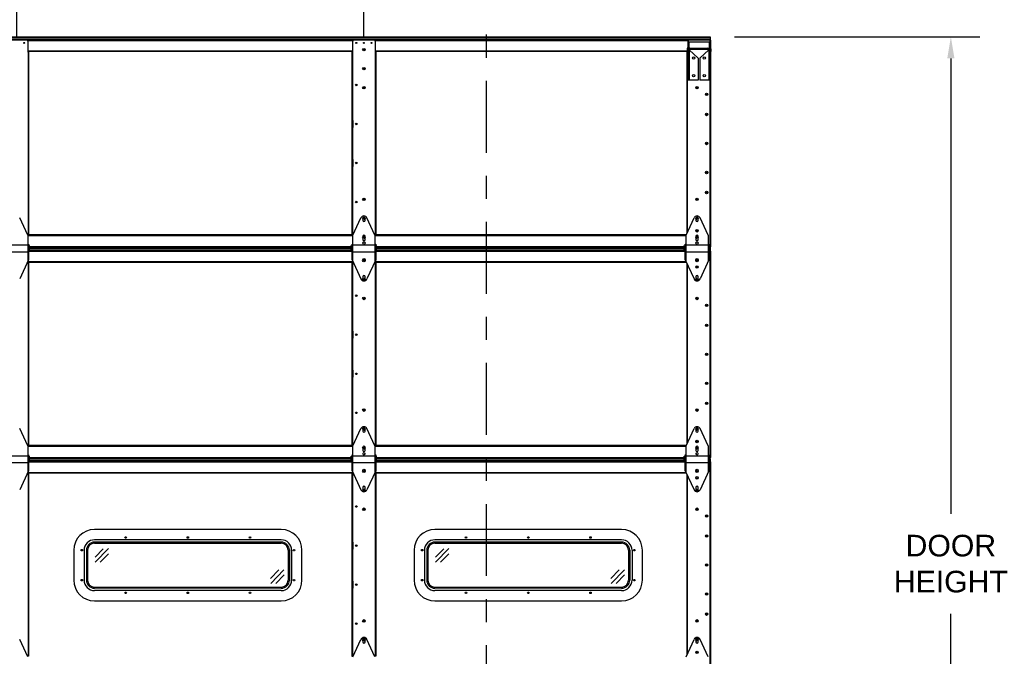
# Model space of a CAD drawing. Header units: inches. Extents: x 168.8 to 189.1, y 234.4 to 247.7.
# Tile 6 of 7: x 180.6 to 184.8, y 242.3 to 245.1. Entities that reach past the tile are written whole.
import ezdxf

# ---------------------------------------------------------------- set-up
doc = ezdxf.new("R2010")
doc.units = ezdxf.units.IN
doc.header["$LTSCALE"] = 0.25
doc.header["$MEASUREMENT"] = 0
doc.linetypes.add('CENTER', pattern=[2, 1.25, -0.25, 0.25, -0.25])
doc.linetypes.add('CENTERX2', pattern=[0.8, 0.5, -0.1, 0.1, -0.1])
for name, color, linetype in [('406', 7, 'Continuous'), ('ANNOTATIONS', 1, 'Continuous'), ('SECTION CUTS', 6, 'CENTER')]:
    doc.layers.add(name, color=color, linetype=linetype)
doc.styles.add('ARIAL', font='arial.ttf', dxfattribs={"height": 0.09375})
doc.dimstyles.new('STANDARD$0', dxfattribs={"dimtxt": 0.09375, "dimasz": 0.09375, "dimexe": 0.03125, "dimexo": 0.046875, "dimgap": 0.09, "dimtad": 0, "dimtih": 1, "dimtoh": 1, "dimdec": 4, "dimzin": 0, "dimdsep": 46, "dimtxsty": 'ARIAL', "dimcen": 0.09, "dimadec": 0, "dimazin": 0, "dimtfac": 1, "dimtdec": 4, "dimtofl": 0, "dimtmove": 0, "dimatfit": 1, "dimfxl": 1, "dimtolj": 1, "dimtzin": 0, "dimarcsym": 0})

# ---------------------------------------------------------------- blocks, each defined once
blk = doc.blocks.new('*D1')
at = {"layer": 'ANNOTATIONS', "color": 0, "lineweight": -2, "transparency": 16777216}
for p, q in [((183.6789, 244.99), (184.7421, 244.99)), ((184.6171, 244.8962), (184.6171, 242.9196)), ((184.6171, 240.5081), (184.6171, 242.4847)), ((183.6802, 240.4144), (184.7421, 240.4144))]:
    blk.add_line(p, q, dxfattribs=at)
at = {"layer": 'ANNOTATIONS', "color": 0, "transparency": 16777216}
for points in [[(184.6015, 244.8962), (184.6327, 244.8962), (184.6171, 244.99)], [(184.6015, 240.5081), (184.6327, 240.5081), (184.6171, 240.4144)]]:
    blk.add_solid(points, dxfattribs=at)
at = {"layer": 'defpoints', "color": 0, "transparency": 16777216}
for p in [(183.5726, 244.99), (183.574, 240.4144), (184.6171, 240.4144)]:
    blk.add_point(p, dxfattribs=at)
at = {"layer": 'ANNOTATIONS', "color": 0, "transparency": 16777216, "insert": (184.6171, 242.7022), "char_height": 0.09375, "attachment_point": 5, "style": 'ARIAL'}
blk.add_mtext('\\A1;DOOR\\PHEIGHT', dxfattribs=at)
blk = doc.blocks.new('*D7')
at = {"layer": 'ANNOTATIONS', "color": 0, "lineweight": -2, "transparency": 16777216}
for p, q in [((180.5651, 244.9861), (180.5651, 245.3278)), ((182.0712, 244.9861), (182.0712, 245.3278)), ((180.4713, 245.2965), (180.3776, 245.2965)), ((182.1649, 245.2965), (182.2587, 245.2965))]:
    blk.add_line(p, q, dxfattribs=at)
at = {"layer": 'ANNOTATIONS', "color": 0, "transparency": 16777216}
for points in [[(180.4713, 245.3121), (180.4713, 245.2809), (180.5651, 245.2965)], [(182.1649, 245.3121), (182.1649, 245.2809), (182.0712, 245.2965)]]:
    blk.add_solid(points, dxfattribs=at)
at = {"layer": 'defpoints', "color": 0, "transparency": 16777216}
for p in [(182.0712, 245.2965), (180.5651, 244.9392), (182.0712, 244.9392)]:
    blk.add_point(p, dxfattribs=at)
at = {"layer": 'ANNOTATIONS', "color": 0, "transparency": 16777216, "insert": (181.3181, 245.2965), "char_height": 0.09375, "attachment_point": 5, "style": 'ARIAL'}
blk.add_mtext('\\A1;STILES CENTER \\PSPACING', dxfattribs=at)

msp = doc.modelspace()

# ---------------------------------------------------------------- linework, layer by layer
at = {"layer": '406', "linetype": 'Continuous'}
for p, q in [((179.06364, 244.98997), (183.5726, 244.98997)), ((179.06364, 244.98768), (183.5726, 244.98768)), ((179.06364, 244.98051), (183.5726, 244.98051)), ((183.5726, 244.98997), (183.5726, 244.975)), ((179.06364, 244.97852), (183.5726, 244.97852)), ((180.60847, 244.975), (180.52164, 244.975)), ((180.61079, 244.97442), (182.02545, 244.97442)), ((180.61337, 244.97011), (180.61337, 244.92244)), ((182.02287, 244.92244), (182.02287, 244.97011)), ((182.1146, 244.975), (182.02777, 244.975)), ((182.11691, 244.97442), (183.48025, 244.97442)), ((182.11949, 244.97011), (182.11949, 244.92244)), ((183.47768, 244.9439), (183.47768, 244.97011)), ((183.47768, 244.92244), (183.47768, 244.93839)), ((183.57625, 244.975), (183.48257, 244.975)), ((183.48519, 244.9364), (183.56349, 244.9364)), ((183.57369, 244.94183), (183.57369, 244.975)), ((183.57625, 244.07837), (183.57625, 244.975)), ((180.61337, 244.92922), (182.02287, 244.92922)), ((180.61337, 244.92685), (182.02287, 244.92685)), ((180.61337, 244.92244), (180.61675, 244.92244)), ((180.61419, 244.92244), (180.61419, 244.13093)), ((180.61675, 244.92244), (180.61675, 244.13093)), ((182.01948, 244.92244), (182.01948, 244.13093)), ((182.02287, 244.92244), (182.01948, 244.92244)), ((182.02204, 244.92244), (182.02204, 244.13093)), ((182.11949, 244.92922), (183.47298, 244.92922)), ((182.11949, 244.92685), (183.4729, 244.92685)), ((182.11949, 244.92244), (182.12288, 244.92244)), ((182.12032, 244.92244), (182.12032, 244.13093)), ((182.12288, 244.92244), (182.12288, 244.13093)), ((183.47286, 244.13834), (183.47286, 244.92244)), ((183.47768, 244.92244), (183.47286, 244.92244)), ((183.47542, 244.14389), (183.47542, 244.92244)), ((183.47703, 244.92685), (183.47768, 244.92685)), ((183.47711, 244.92922), (183.47768, 244.92922)), ((183.57369, 244.07837), (183.57369, 244.92554)), ((182.02204, 244.79609), (182.01948, 244.79609)), ((182.01948, 244.76559), (182.02204, 244.76559)), ((182.02076, 244.79609), (182.02076, 244.76559)), ((182.0674, 244.76849), (182.07497, 244.76849)), ((182.06822, 244.76663), (182.07415, 244.76663)), ((183.51234, 244.76849), (183.5199, 244.76849)), ((183.51315, 244.76663), (183.51909, 244.76663)), ((183.5726, 244.72436), (183.5726, 244.75486)), ((183.57625, 244.75486), (183.57369, 244.75486)), ((183.57369, 244.72436), (183.57625, 244.72436)), ((183.57497, 244.75486), (183.57497, 244.72436)), ((183.5726, 244.63738), (183.5726, 244.66788)), ((183.57625, 244.66788), (183.57369, 244.66788)), ((183.57369, 244.63738), (183.57625, 244.63738)), ((183.57497, 244.66788), (183.57497, 244.63738)), ((182.02204, 244.62665), (182.01948, 244.62665)), ((182.01948, 244.59615), (182.02204, 244.59615)), ((182.02076, 244.59615), (182.02076, 244.62665)), ((183.5726, 244.51143), (183.5726, 244.54193)), ((183.57625, 244.54193), (183.57369, 244.54193)), ((183.57369, 244.51143), (183.57625, 244.51143)), ((183.57497, 244.51143), (183.57497, 244.54193)), ((182.02204, 244.45721), (182.01948, 244.45721)), ((182.01948, 244.42671), (182.02204, 244.42671)), ((182.02076, 244.42671), (182.02076, 244.45721)), ((183.5726, 244.38548), (183.5726, 244.41598)), ((183.57625, 244.41598), (183.57369, 244.41598)), ((183.57369, 244.38548), (183.57625, 244.38548)), ((183.57497, 244.41598), (183.57497, 244.38548)), ((183.5726, 244.29851), (183.5726, 244.329)), ((183.57625, 244.329), (183.57369, 244.329)), ((183.57369, 244.29851), (183.57625, 244.29851)), ((183.57497, 244.329), (183.57497, 244.29851)), ((182.02204, 244.28778), (182.01948, 244.28778)), ((182.01948, 244.25728), (182.02204, 244.25728)), ((182.02076, 244.28778), (182.02076, 244.25728)), ((182.0674, 244.28487), (182.07497, 244.28487)), ((182.06822, 244.28674), (182.07415, 244.28674)), ((183.51234, 244.28487), (183.5199, 244.28487)), ((183.51315, 244.28674), (183.51909, 244.28674)), ((180.61675, 244.13093), (180.61337, 244.13093)), ((182.02287, 244.13021), (180.61337, 244.13021)), ((180.61337, 244.12783), (182.02287, 244.12783)), ((182.01948, 244.13093), (182.02287, 244.13093)), ((182.12288, 244.13093), (182.11949, 244.13093)), ((183.4691, 244.13021), (182.11949, 244.13021)), ((182.11949, 244.12783), (183.46833, 244.12783)), ((180.61285, 244.07485), (182.01609, 244.07485)), ((180.61633, 244.0593), (182.01991, 244.0593)), ((180.62015, 244.07895), (182.01609, 244.07895)), ((180.62015, 244.07256), (182.01609, 244.07256)), ((180.62015, 244.06539), (182.01609, 244.06539)), ((180.62015, 244.0634), (182.01609, 244.0634)), ((182.12245, 244.0593), (183.46485, 244.0593)), ((182.12627, 244.07895), (183.46103, 244.07895)), ((182.12627, 244.07485), (183.46103, 244.07485)), ((182.12627, 244.07256), (183.46103, 244.07256)), ((182.12627, 244.06539), (183.46103, 244.06539)), ((182.12627, 244.0634), (183.46103, 244.0634)), ((183.57121, 244.07485), (183.5726, 244.07485)), ((183.57121, 244.07256), (183.5726, 244.07256)), ((183.57121, 244.06539), (183.5726, 244.06539)), ((183.57121, 244.0634), (183.5726, 244.0634)), ((183.57625, 244.05988), (183.57121, 244.05988)), ((183.5726, 244.07485), (183.5726, 244.05988)), ((183.57625, 244.07837), (183.57369, 244.07837)), ((183.57369, 243.16324), (183.57369, 244.05988)), ((183.57625, 243.16324), (183.57625, 244.05988)), ((180.61337, 244.01498), (180.61337, 244.00731)), ((180.61337, 244.0141), (182.02287, 244.0141)), ((180.61337, 244.01173), (182.02287, 244.01173)), ((180.61337, 244.00731), (180.61675, 244.00731)), ((180.61419, 244.00731), (180.61419, 243.21581)), ((180.61675, 244.00731), (180.61675, 243.21581)), ((182.02287, 244.00731), (182.01948, 244.00731)), ((182.01948, 244.00731), (182.01948, 243.21581)), ((182.02204, 244.00731), (182.02204, 243.21581)), ((182.02287, 244.00731), (182.02287, 244.01498)), ((182.11949, 244.01498), (182.11949, 244.00731)), ((182.11949, 244.0141), (183.46833, 244.0141)), ((182.11949, 244.01173), (183.46931, 244.01173)), ((182.11949, 244.00731), (182.12288, 244.00731)), ((182.12032, 244.00731), (182.12032, 243.21581)), ((182.12288, 244.00731), (182.12288, 243.21581)), ((183.47286, 243.22322), (183.47286, 244.00405)), ((183.47542, 243.22877), (183.47542, 243.99851)), ((182.02204, 243.88097), (182.01948, 243.88097)), ((182.02076, 243.88097), (182.02076, 243.85047)), ((182.01948, 243.85047), (182.02204, 243.85047)), ((182.0674, 243.85337), (182.07497, 243.85337)), ((182.06822, 243.85151), (182.07415, 243.85151)), ((183.51234, 243.85337), (183.5199, 243.85337)), ((183.51315, 243.85151), (183.51909, 243.85151)), ((183.5726, 243.80924), (183.5726, 243.83974)), ((183.57625, 243.83974), (183.57369, 243.83974)), ((183.57497, 243.83974), (183.57497, 243.80924)), ((183.57369, 243.80924), (183.57625, 243.80924)), ((183.5726, 243.72226), (183.5726, 243.75276)), ((183.57625, 243.75276), (183.57369, 243.75276)), ((183.57497, 243.75276), (183.57497, 243.72226)), ((182.02204, 243.71153), (182.01948, 243.71153)), ((182.02076, 243.68103), (182.02076, 243.71153)), ((183.57369, 243.72226), (183.57625, 243.72226)), ((182.01948, 243.68103), (182.02204, 243.68103)), ((183.5726, 243.59631), (183.5726, 243.62681)), ((183.57625, 243.62681), (183.57369, 243.62681)), ((183.57497, 243.59631), (183.57497, 243.62681)), ((183.57369, 243.59631), (183.57625, 243.59631)), ((182.02204, 243.54209), (182.01948, 243.54209)), ((182.02076, 243.51159), (182.02076, 243.54209)), ((182.01948, 243.51159), (182.02204, 243.51159)), ((183.5726, 243.47036), (183.5726, 243.50086)), ((183.57625, 243.50086), (183.57369, 243.50086)), ((183.57497, 243.50086), (183.57497, 243.47036)), ((183.57369, 243.47036), (183.57625, 243.47036)), ((183.5726, 243.38338), (183.5726, 243.41388)), ((183.57625, 243.41388), (183.57369, 243.41388)), ((183.57497, 243.41388), (183.57497, 243.38338)), ((182.02204, 243.37266), (182.01948, 243.37266)), ((182.02076, 243.37266), (182.02076, 243.34216)), ((182.0674, 243.36975), (182.07497, 243.36975)), ((182.06822, 243.37162), (182.07415, 243.37162)), ((183.51234, 243.36975), (183.5199, 243.36975)), ((183.51315, 243.37162), (183.51909, 243.37162)), ((183.57369, 243.38338), (183.57625, 243.38338)), ((182.01948, 243.34216), (182.02204, 243.34216)), ((180.61675, 243.21581), (180.61337, 243.21581)), ((182.02287, 243.21508), (180.61337, 243.21508)), ((180.61337, 243.21271), (182.02287, 243.21271)), ((182.01948, 243.21581), (182.02287, 243.21581)), ((182.12288, 243.21581), (182.11949, 243.21581)), ((183.4691, 243.21508), (182.11949, 243.21508)), ((182.11949, 243.21271), (183.46833, 243.21271)), ((180.61285, 243.15972), (182.01609, 243.15972)), ((180.61633, 243.14417), (182.01991, 243.14417)), ((180.62015, 243.16383), (182.01609, 243.16383)), ((180.62015, 243.15744), (182.01609, 243.15744)), ((180.62015, 243.15027), (182.01609, 243.15027)), ((180.62015, 243.14828), (182.01609, 243.14828)), ((182.12245, 243.14417), (183.46485, 243.14417)), ((182.12627, 243.16383), (183.46103, 243.16383)), ((182.12627, 243.15972), (183.46103, 243.15972)), ((182.12627, 243.15744), (183.46103, 243.15744)), ((182.12627, 243.15027), (183.46103, 243.15027)), ((182.12627, 243.14828), (183.46103, 243.14828)), ((183.57121, 243.15972), (183.5726, 243.15972)), ((183.57121, 243.15744), (183.5726, 243.15744)), ((183.57121, 243.15027), (183.5726, 243.15027)), ((183.57121, 243.14828), (183.5726, 243.14828)), ((183.57625, 243.14476), (183.57121, 243.14476)), ((183.5726, 243.15972), (183.5726, 243.14476)), ((183.57625, 243.16324), (183.57369, 243.16324)), ((183.57369, 242.24812), (183.57369, 243.14476)), ((183.57625, 242.24812), (183.57625, 243.14476)), ((180.61337, 243.09986), (180.61337, 243.09219)), ((182.02287, 243.09219), (182.02287, 243.09986)), ((182.11949, 243.09986), (182.11949, 243.09219)), ((180.61337, 243.09898), (182.02287, 243.09898)), ((180.61337, 243.09661), (182.02287, 243.09661)), ((180.61337, 243.09219), (180.61675, 243.09219)), ((180.61419, 243.09219), (180.61419, 242.30069)), ((180.61675, 243.09219), (180.61675, 242.30069)), ((182.02287, 243.09219), (182.01948, 243.09219)), ((182.01948, 243.09219), (182.01948, 242.30069)), ((182.02204, 243.09219), (182.02204, 242.30069)), ((182.11949, 243.09898), (183.46833, 243.09898)), ((182.11949, 243.09661), (183.46931, 243.09661)), ((182.11949, 243.09219), (182.12288, 243.09219)), ((182.12032, 243.09219), (182.12032, 242.30069)), ((182.12288, 243.09219), (182.12288, 242.30069)), ((183.47286, 242.3081), (183.47286, 243.08893)), ((183.47542, 242.31364), (183.47542, 243.08339)), ((182.02204, 242.96585), (182.01948, 242.96585)), ((182.01948, 242.93535), (182.02204, 242.93535)), ((182.02076, 242.96585), (182.02076, 242.93535)), ((182.0674, 242.93825), (182.07497, 242.93825)), ((182.06822, 242.93639), (182.07415, 242.93639)), ((183.51234, 242.93825), (183.5199, 242.93825)), ((183.51315, 242.93639), (183.51909, 242.93639)), ((183.5726, 242.89412), (183.5726, 242.92462)), ((183.57625, 242.92462), (183.57369, 242.92462)), ((183.57369, 242.89412), (183.57625, 242.89412)), ((183.57497, 242.92462), (183.57497, 242.89412)), ((183.5726, 242.80714), (183.5726, 242.83764)), ((183.57625, 242.83764), (183.57369, 242.83764)), ((183.57369, 242.80714), (183.57625, 242.80714)), ((183.57497, 242.83764), (183.57497, 242.80714)), ((182.02204, 242.79641), (182.01948, 242.79641)), ((182.01948, 242.76591), (182.02204, 242.76591)), ((182.02076, 242.76591), (182.02076, 242.79641)), ((183.5726, 242.68119), (183.5726, 242.71169)), ((183.57625, 242.71169), (183.57369, 242.71169)), ((183.57369, 242.68119), (183.57625, 242.68119)), ((183.57497, 242.68119), (183.57497, 242.71169)), ((182.02204, 242.62697), (182.01948, 242.62697)), ((182.01948, 242.59647), (182.02204, 242.59647)), ((182.02076, 242.59647), (182.02076, 242.62697)), ((183.5726, 242.55524), (183.5726, 242.58574)), ((183.57625, 242.58574), (183.57369, 242.58574)), ((183.57369, 242.55524), (183.57625, 242.55524)), ((183.57497, 242.58574), (183.57497, 242.55524)), ((183.5726, 242.46826), (183.5726, 242.49876)), ((183.57625, 242.49876), (183.57369, 242.49876)), ((183.57369, 242.46826), (183.57625, 242.46826)), ((183.57497, 242.49876), (183.57497, 242.46826)), ((182.02204, 242.45754), (182.01948, 242.45754)), ((182.01948, 242.42704), (182.02204, 242.42704)), ((182.02076, 242.45754), (182.02076, 242.42704)), ((182.0674, 242.45463), (182.07497, 242.45463)), ((182.06822, 242.4565), (182.07415, 242.4565)), ((183.51234, 242.45463), (183.5199, 242.45463)), ((183.51315, 242.4565), (183.51909, 242.4565)), ((180.61675, 242.30069), (180.61337, 242.30069)), ((182.01948, 242.30069), (182.02287, 242.30069)), ((182.12288, 242.30069), (182.11949, 242.30069))]:
    msp.add_line(p, q, dxfattribs=at)
at = {"layer": '406'}
for p, q in [((183.47326, 244.93728), (183.47286, 244.92561)), ((183.47739, 244.93714), (183.47698, 244.92547)), ((183.5685, 244.96668), (183.48018, 244.96668)), ((183.48018, 244.96668), (183.48018, 244.94046)), ((183.48083, 244.94046), (183.56785, 244.94046)), ((183.5685, 244.96668), (183.5685, 244.94046)), ((183.57129, 244.93714), (183.5717, 244.92547)), ((183.57542, 244.93728), (183.57582, 244.92561)), ((183.47698, 244.92547), (183.47286, 244.92561)), ((183.4777, 244.93296), (183.4777, 244.80206)), ((183.48175, 244.93296), (183.48175, 244.80206)), ((183.52052, 244.89764), (183.48175, 244.93274)), ((183.52052, 244.89764), (183.52052, 244.80206)), ((183.52816, 244.89764), (183.56693, 244.93274)), ((183.52816, 244.89764), (183.52816, 244.80206)), ((183.56693, 244.93296), (183.56693, 244.80206)), ((183.57098, 244.93296), (183.57098, 244.80206)), ((183.5717, 244.92547), (183.57582, 244.92561)), ((183.52052, 244.80206), (183.4777, 244.80206)), ((183.57098, 244.80206), (183.52816, 244.80206)), ((180.61285, 244.12855), (180.57807, 244.20383)), ((182.02339, 244.12855), (182.05817, 244.20383)), ((182.06612, 244.20231), (182.06612, 244.19333)), ((182.07625, 244.19333), (182.07625, 244.20231)), ((182.11897, 244.12855), (182.0842, 244.20383)), ((183.46833, 244.12855), (183.50311, 244.20383)), ((183.51106, 244.20231), (183.51106, 244.19333)), ((183.52119, 244.19333), (183.52119, 244.20231)), ((183.56391, 244.12855), (183.52914, 244.20383)), ((180.61285, 244.12855), (180.61285, 244.01385)), ((182.02339, 244.01385), (182.02339, 244.12855)), ((182.11897, 244.12855), (182.11897, 244.01385)), ((183.46833, 244.01385), (183.46833, 244.12855)), ((183.56391, 244.12855), (183.56391, 244.01385)), ((180.51727, 244.08601), (180.61285, 244.08601)), ((180.61285, 244.08984), (180.61633, 244.08984)), ((180.61633, 244.08984), (180.61633, 244.02138)), ((180.62015, 244.08422), (180.61633, 244.08171)), ((180.62015, 244.05818), (180.62015, 244.08422)), ((182.01609, 244.05818), (182.01609, 244.08422)), ((182.01609, 244.08422), (182.01991, 244.08171)), ((182.01991, 244.02138), (182.01991, 244.08984)), ((182.01991, 244.08984), (182.02339, 244.08984)), ((182.02339, 244.08601), (182.11897, 244.08601)), ((182.06612, 244.12331), (182.06612, 244.10955)), ((182.07625, 244.10955), (182.07625, 244.12331)), ((182.11897, 244.08984), (182.12245, 244.08984)), ((182.12245, 244.08984), (182.12245, 244.02138)), ((182.12627, 244.08422), (182.12245, 244.08171)), ((182.12627, 244.05818), (182.12627, 244.08422)), ((183.46103, 244.05818), (183.46103, 244.08422)), ((183.46103, 244.08422), (183.46485, 244.08171)), ((183.46485, 244.02138), (183.46485, 244.08984)), ((183.46485, 244.08984), (183.46833, 244.08984)), ((183.46833, 244.08601), (183.56391, 244.08601)), ((183.51106, 244.12331), (183.51106, 244.10955)), ((183.52119, 244.10955), (183.52119, 244.12331)), ((183.56391, 244.08984), (183.56739, 244.08984)), ((183.56739, 244.08984), (183.56739, 244.02138)), ((183.57121, 244.08422), (183.56739, 244.08171)), ((183.57121, 244.05818), (183.57121, 244.08422)), ((180.51727, 244.05639), (180.61285, 244.05639)), ((180.62015, 244.05818), (180.61633, 244.06069)), ((182.01609, 244.05818), (182.01991, 244.06069)), ((182.02339, 244.05639), (182.11897, 244.05639)), ((182.12627, 244.05818), (182.12245, 244.06069)), ((183.46103, 244.05818), (183.46485, 244.06069)), ((183.46833, 244.05639), (183.56391, 244.05639)), ((183.57121, 244.05818), (183.56739, 244.06069)), ((180.61633, 244.02138), (180.57807, 243.93857)), ((182.01991, 244.02138), (182.05817, 243.93857)), ((182.12245, 244.02138), (182.0842, 243.93857)), ((183.46485, 244.02138), (183.50311, 243.93857)), ((183.56739, 244.02138), (183.52914, 243.93857)), ((182.06612, 243.94907), (182.06612, 243.93932)), ((182.07625, 243.93932), (182.07625, 243.94907)), ((183.51106, 243.94907), (183.51106, 243.93932)), ((183.52119, 243.93932), (183.52119, 243.94907)), ((180.61285, 243.21342), (180.57807, 243.28871)), ((182.02339, 243.21342), (182.05817, 243.28871)), ((182.06612, 243.28719), (182.06612, 243.27821)), ((182.07625, 243.27821), (182.07625, 243.28719)), ((182.11897, 243.21342), (182.0842, 243.28871)), ((183.46833, 243.21342), (183.50311, 243.28871)), ((183.51106, 243.28719), (183.51106, 243.27821)), ((183.52119, 243.27821), (183.52119, 243.28719)), ((183.56391, 243.21342), (183.52914, 243.28871)), ((180.61285, 243.21342), (180.61285, 243.09873)), ((182.02339, 243.09873), (182.02339, 243.21342)), ((182.06612, 243.20819), (182.06612, 243.19442)), ((182.07625, 243.19442), (182.07625, 243.20819)), ((182.11897, 243.21342), (182.11897, 243.09873)), ((183.46833, 243.09873), (183.46833, 243.21342)), ((183.51106, 243.20819), (183.51106, 243.19442)), ((183.52119, 243.19442), (183.52119, 243.20819)), ((183.56391, 243.21342), (183.56391, 243.09873)), ((180.51727, 243.17089), (180.61285, 243.17089)), ((180.61285, 243.17471), (180.61633, 243.17471)), ((180.61633, 243.17471), (180.61633, 243.10626)), ((180.62015, 243.1691), (180.61633, 243.16659)), ((180.62015, 243.14306), (180.61633, 243.14556)), ((180.62015, 243.14306), (180.62015, 243.1691)), ((182.01609, 243.14306), (182.01609, 243.1691)), ((182.01609, 243.1691), (182.01991, 243.16659)), ((182.01609, 243.14306), (182.01991, 243.14556)), ((182.01991, 243.10626), (182.01991, 243.17471)), ((182.01991, 243.17471), (182.02339, 243.17471)), ((182.02339, 243.17089), (182.11897, 243.17089)), ((182.11897, 243.17471), (182.12245, 243.17471)), ((182.12245, 243.17471), (182.12245, 243.10626)), ((182.12627, 243.1691), (182.12245, 243.16659)), ((182.12627, 243.14306), (182.12245, 243.14556)), ((182.12627, 243.14306), (182.12627, 243.1691)), ((183.46103, 243.14306), (183.46103, 243.1691)), ((183.46103, 243.1691), (183.46485, 243.16659)), ((183.46103, 243.14306), (183.46485, 243.14556)), ((183.46485, 243.10626), (183.46485, 243.17471)), ((183.46485, 243.17471), (183.46833, 243.17471)), ((183.46833, 243.17089), (183.56391, 243.17089)), ((183.56391, 243.17471), (183.56739, 243.17471)), ((183.56739, 243.17471), (183.56739, 243.10626)), ((183.57121, 243.1691), (183.56739, 243.16659)), ((183.57121, 243.14306), (183.56739, 243.14556)), ((183.57121, 243.14306), (183.57121, 243.1691)), ((180.51727, 243.14126), (180.61285, 243.14126)), ((180.61633, 243.10626), (180.57807, 243.02344)), ((182.01991, 243.10626), (182.05817, 243.02344)), ((182.02339, 243.14126), (182.11897, 243.14126)), ((182.12245, 243.10626), (182.0842, 243.02344)), ((183.46485, 243.10626), (183.50311, 243.02344)), ((183.46833, 243.14126), (183.56391, 243.14126)), ((183.56739, 243.10626), (183.52914, 243.02344)), ((182.06612, 243.03395), (182.06612, 243.0242)), ((182.07625, 243.0242), (182.07625, 243.03395)), ((183.51106, 243.03395), (183.51106, 243.0242)), ((183.52119, 243.0242), (183.52119, 243.03395)), ((181.71255, 242.851), (180.90255, 242.851)), ((183.18894, 242.851), (182.37894, 242.851)), ((181.71255, 242.8062), (180.90255, 242.8062)), ((183.18894, 242.8062), (182.37894, 242.8062)), ((180.81255, 242.761), (180.81255, 242.631)), ((180.85735, 242.761), (180.85735, 242.631)), ((180.86742, 242.761), (180.86742, 242.631)), ((180.87255, 242.761), (180.87255, 242.631)), ((181.71255, 242.79613), (180.90255, 242.79613)), ((180.90255, 242.791), (181.71255, 242.791)), ((180.90505, 242.73078), (180.94087, 242.76754)), ((180.90534, 242.70869), (180.96297, 242.76783)), ((181.74255, 242.761), (181.74255, 242.631)), ((181.74768, 242.761), (181.74768, 242.631)), ((181.75775, 242.761), (181.75775, 242.631)), ((181.80255, 242.631), (181.80255, 242.761)), ((182.28894, 242.761), (182.28894, 242.631)), ((182.33374, 242.761), (182.33374, 242.631)), ((182.34381, 242.761), (182.34381, 242.631)), ((182.34894, 242.761), (182.34894, 242.631)), ((183.18894, 242.79613), (182.37894, 242.79613)), ((182.37894, 242.791), (183.18894, 242.791)), ((182.38144, 242.73078), (182.41726, 242.76754)), ((182.38173, 242.70869), (182.43936, 242.76783)), ((183.21894, 242.761), (183.21894, 242.631)), ((183.22407, 242.761), (183.22407, 242.631)), ((183.23414, 242.761), (183.23414, 242.631)), ((183.27894, 242.631), (183.27894, 242.761)), ((180.92743, 242.70897), (180.96325, 242.74573)), ((182.40382, 242.70897), (182.43964, 242.74573)), ((181.66653, 242.63873), (181.70236, 242.67549)), ((181.66682, 242.61663), (181.72445, 242.67577)), ((183.14292, 242.63873), (183.17875, 242.67549)), ((183.14321, 242.61663), (183.20084, 242.67577)), ((181.68892, 242.61692), (181.72474, 242.65368)), ((183.16531, 242.61692), (183.20113, 242.65368)), ((180.90255, 242.601), (181.71255, 242.601)), ((181.71255, 242.59587), (180.90255, 242.59587)), ((182.37894, 242.601), (183.18894, 242.601)), ((183.18894, 242.59587), (182.37894, 242.59587)), ((181.71255, 242.5858), (180.90255, 242.5858)), ((183.18894, 242.5858), (182.37894, 242.5858)), ((180.90255, 242.541), (181.71255, 242.541)), ((182.37894, 242.541), (183.18894, 242.541)), ((180.61285, 242.2983), (180.57807, 242.37359)), ((182.02339, 242.2983), (182.05817, 242.37359)), ((182.11897, 242.2983), (182.0842, 242.37359)), ((183.46833, 242.2983), (183.50311, 242.37359)), ((183.56391, 242.2983), (183.52914, 242.37359)), ((182.06612, 242.37207), (182.06612, 242.36309)), ((182.07625, 242.36309), (182.07625, 242.37207)), ((183.51106, 242.37207), (183.51106, 242.36309)), ((183.52119, 242.36309), (183.52119, 242.37207))]:
    msp.add_line(p, q, dxfattribs=at)
at = {"layer": '406', "linetype": 'CENTERX2'}
for p, q in [((182.02302, 244.76559), (182.02302, 244.79609)), ((183.57271, 244.72436), (183.57271, 244.75486)), ((183.57271, 244.63738), (183.57271, 244.66788)), ((182.02302, 244.62665), (182.02302, 244.59615)), ((183.57271, 244.51143), (183.57271, 244.54193)), ((182.02302, 244.45721), (182.02302, 244.42671)), ((183.57271, 244.38548), (183.57271, 244.41598)), ((183.57271, 244.29851), (183.57271, 244.329)), ((182.02302, 244.25728), (182.02302, 244.28778)), ((182.02302, 243.85047), (182.02302, 243.88097)), ((183.57271, 243.80924), (183.57271, 243.83974)), ((183.57271, 243.72226), (183.57271, 243.75276)), ((182.02302, 243.71153), (182.02302, 243.68103)), ((183.57271, 243.59631), (183.57271, 243.62681)), ((182.02302, 243.54209), (182.02302, 243.51159)), ((183.57271, 243.47036), (183.57271, 243.50086)), ((183.57271, 243.38338), (183.57271, 243.41388)), ((182.02302, 243.34216), (182.02302, 243.37266)), ((182.02302, 242.93535), (182.02302, 242.96585)), ((183.57271, 242.89412), (183.57271, 242.92462)), ((183.57271, 242.80714), (183.57271, 242.83764)), ((182.02302, 242.79641), (182.02302, 242.76591)), ((183.57271, 242.68119), (183.57271, 242.71169)), ((182.02302, 242.62697), (182.02302, 242.59647)), ((183.57271, 242.55524), (183.57271, 242.58574)), ((183.57271, 242.46826), (183.57271, 242.49876)), ((182.02302, 242.42704), (182.02302, 242.45754))]:
    msp.add_line(p, q, dxfattribs=at)
at = {"layer": '406', "linetype": 'Continuous'}
for centre, radius in [((180.598, 244.96323), 0.00222), ((182.03824, 244.96323), 0.00222), ((182.07118, 244.93381), 0.00544), ((182.07118, 244.93381), 0.00382), ((182.07118, 244.96323), 0.00222), ((182.10413, 244.96323), 0.00222), ((182.07118, 244.85142), 0.00544), ((182.07118, 244.85142), 0.00382), ((182.03827, 244.78084), 0.00341), ((182.07118, 244.76904), 0.00544), ((182.07118, 244.76904), 0.00382), ((183.51612, 244.76904), 0.00544), ((183.51612, 244.76904), 0.00382), ((183.55746, 244.73961), 0.00527), ((183.55746, 244.73961), 0.00341), ((183.55746, 244.65263), 0.00527), ((183.55746, 244.65263), 0.00341), ((182.03827, 244.6114), 0.00341), ((183.55746, 244.52668), 0.00527), ((183.55746, 244.52668), 0.00341), ((182.03827, 244.44196), 0.00341), ((183.55746, 244.40073), 0.00527), ((183.55746, 244.40073), 0.00341), ((183.55746, 244.31375), 0.00527), ((183.55746, 244.31375), 0.00341), ((182.03827, 244.27253), 0.00341), ((182.07118, 244.28433), 0.00544), ((182.07118, 244.28433), 0.00382), ((183.51612, 244.28433), 0.00544), ((183.51612, 244.28433), 0.00382), ((182.07118, 244.20194), 0.00544), ((182.07118, 244.20194), 0.00382), ((183.51612, 244.20194), 0.00544), ((183.51612, 244.20194), 0.00382), ((182.07118, 244.11956), 0.00544), ((183.51612, 244.1478), 0.00544), ((183.51612, 244.11956), 0.00544), ((183.51612, 244.1478), 0.00382), ((182.07118, 244.11956), 0.00382), ((183.51612, 244.11956), 0.00382), ((182.07118, 244.01869), 0.00544), ((182.07118, 244.01869), 0.00382), ((183.51612, 244.01869), 0.00544), ((183.51612, 244.01869), 0.00382), ((183.51612, 243.99045), 0.00544), ((183.51612, 243.99045), 0.00382), ((182.07118, 243.9363), 0.00544), ((182.07118, 243.9363), 0.00382), ((183.51612, 243.9363), 0.00544), ((183.51612, 243.9363), 0.00382), ((182.03827, 243.86572), 0.00341), ((182.07118, 243.85392), 0.00544), ((182.07118, 243.85392), 0.00382), ((183.51612, 243.85392), 0.00544), ((183.51612, 243.85392), 0.00382), ((183.55746, 243.82449), 0.00527), ((183.55746, 243.82449), 0.00341), ((183.55746, 243.73751), 0.00527), ((183.55746, 243.73751), 0.00341), ((182.03827, 243.69628), 0.00341), ((183.55746, 243.61156), 0.00527), ((183.55746, 243.61156), 0.00341), ((182.03827, 243.52684), 0.00341), ((183.55746, 243.48561), 0.00527), ((183.55746, 243.48561), 0.00341), ((183.55746, 243.39863), 0.00527), ((183.55746, 243.39863), 0.00341), ((182.03827, 243.35741), 0.00341), ((182.07118, 243.36921), 0.00544), ((182.07118, 243.36921), 0.00382), ((183.51612, 243.36921), 0.00544), ((183.51612, 243.36921), 0.00382), ((182.07118, 243.28682), 0.00544), ((182.07118, 243.28682), 0.00382), ((183.51612, 243.28682), 0.00544), ((183.51612, 243.28682), 0.00382), ((183.51612, 243.23268), 0.00544), ((183.51612, 243.23268), 0.00382), ((182.07118, 243.20444), 0.00544), ((182.07118, 243.20444), 0.00382), ((183.51612, 243.20444), 0.00544), ((183.51612, 243.20444), 0.00382), ((182.07118, 243.10356), 0.00544), ((182.07118, 243.10356), 0.00382), ((183.51612, 243.10356), 0.00544), ((183.51612, 243.10356), 0.00382), ((183.51612, 243.07532), 0.00544), ((183.51612, 243.07532), 0.00382), ((182.07118, 243.02118), 0.00544), ((182.07118, 243.02118), 0.00382), ((183.51612, 243.02118), 0.00544), ((183.51612, 243.02118), 0.00382), ((182.03827, 242.9506), 0.00341), ((182.07118, 242.93879), 0.00544), ((182.07118, 242.93879), 0.00382), ((183.51612, 242.93879), 0.00544), ((183.51612, 242.93879), 0.00382), ((183.55746, 242.90937), 0.00527), ((183.55746, 242.90937), 0.00341), ((183.55746, 242.82239), 0.00527), ((183.55746, 242.82239), 0.00341), ((182.03827, 242.78116), 0.00341), ((183.55746, 242.69644), 0.00527), ((183.55746, 242.69644), 0.00341), ((182.03827, 242.61172), 0.00341), ((183.55746, 242.57049), 0.00527), ((183.55746, 242.57049), 0.00341), ((182.07118, 242.45409), 0.00544), ((183.51612, 242.45409), 0.00544), ((183.55746, 242.48351), 0.00527), ((183.55746, 242.48351), 0.00341), ((182.03827, 242.44229), 0.00341), ((182.07118, 242.45409), 0.00382), ((183.51612, 242.45409), 0.00382), ((182.07118, 242.3717), 0.00544), ((182.07118, 242.3717), 0.00382), ((183.51612, 242.3717), 0.00544), ((183.51612, 242.3717), 0.00382), ((183.51612, 242.31756), 0.00544), ((183.51612, 242.31756), 0.00382)]:
    msp.add_circle(centre, radius, dxfattribs=at)
at = {"layer": '406'}
for centre, radius in [((183.5014, 244.89764), 0.00508), ((183.54728, 244.89764), 0.00508), ((183.5014, 244.82118), 0.00508), ((183.54728, 244.82118), 0.00508), ((182.07118, 244.09448), 0.00507), ((183.51612, 244.09448), 0.00507), ((182.07118, 244.02217), 0.00507), ((183.51612, 244.02217), 0.00507), ((182.07118, 243.17936), 0.00507), ((183.51612, 243.17936), 0.00507), ((182.07118, 243.10705), 0.00507), ((183.51612, 243.10705), 0.00507), ((181.03755, 242.816), 0.00339), ((181.30755, 242.816), 0.00339), ((181.57755, 242.816), 0.00339), ((182.51394, 242.816), 0.00339), ((182.78394, 242.816), 0.00339), ((183.05394, 242.816), 0.00339), ((180.84755, 242.761), 0.00339), ((181.76755, 242.761), 0.00339), ((182.32394, 242.761), 0.00339), ((183.24394, 242.761), 0.00339), ((180.84755, 242.631), 0.00339), ((181.76755, 242.631), 0.00339), ((182.32394, 242.631), 0.00339), ((183.24394, 242.631), 0.00339), ((181.03755, 242.576), 0.00339), ((181.30755, 242.576), 0.00339), ((181.57755, 242.576), 0.00339), ((182.51394, 242.576), 0.00339), ((182.78394, 242.576), 0.00339), ((183.05394, 242.576), 0.00339)]:
    msp.add_circle(centre, radius, dxfattribs=at)
at = {"layer": '406', "linetype": 'CENTERX2'}
for centre in [(182.07118, 244.28433), (182.07118, 243.36921), (182.07118, 242.45409)]:
    msp.add_circle(centre, 0.00382, dxfattribs=at)
at = {"layer": '406', "linetype": 'Continuous'}
for centre, start, end in [((180.60847, 244.97011), 0, 90), ((182.02777, 244.97011), 90, 180), ((182.1146, 244.97011), 0, 90), ((183.48257, 244.97011), 90, 180)]:
    msp.add_arc(centre, 0.00489, start, end, dxfattribs=at)
at = {"layer": '406'}
for centre, radius, start, end in [((183.48083, 244.93702), 0.00757, 94.89984, 178), ((183.48083, 244.93702), 0.00344, 90, 178), ((183.48519, 244.93296), 0.00749, 90, 180), ((183.48519, 244.93296), 0.00344, 90, 180), ((183.56349, 244.93296), 0.00749, 0, 90), ((183.56349, 244.93296), 0.00344, 0, 90), ((183.56785, 244.93702), 0.00344, 2, 90), ((183.56785, 244.93702), 0.00757, 2, 85.10016), ((182.07118, 244.19782), 0.01434, 24.79141, 155.20859), ((183.51612, 244.19782), 0.01434, 24.79141, 155.20859), ((182.07118, 244.20231), 0.00507, 0, 180), ((182.07118, 244.19333), 0.00507, 180, 0), ((183.51612, 244.20231), 0.00507, 0, 180), ((183.51612, 244.19333), 0.00507, 180, 0), ((182.07118, 244.12331), 0.00507, 0, 180), ((183.51612, 244.12331), 0.00507, 0, 180), ((182.07118, 244.10955), 0.00507, 180, 0), ((183.51612, 244.10955), 0.00507, 180, 0), ((182.07118, 243.94907), 0.00507, 0, 180), ((183.51612, 243.94907), 0.00507, 0, 180), ((182.07118, 243.94458), 0.01434, 204.79141, 335.20859), ((182.07118, 243.94831), 0.00507, 0, 180), ((182.07118, 243.94009), 0.00507, 180, 0), ((182.07118, 243.93932), 0.00507, 180, 0), ((183.51612, 243.94458), 0.01434, 204.79141, 335.20859), ((183.51612, 243.94831), 0.00507, 0, 180), ((183.51612, 243.94009), 0.00507, 180, 0), ((183.51612, 243.93932), 0.00507, 180, 0), ((182.07118, 243.2827), 0.01434, 24.79141, 155.20859), ((182.07118, 243.28719), 0.00507, 0, 180), ((182.07118, 243.27821), 0.00507, 180, 0), ((183.51612, 243.2827), 0.01434, 24.79141, 155.20859), ((183.51612, 243.28719), 0.00507, 0, 180), ((183.51612, 243.27821), 0.00507, 180, 0), ((182.07118, 243.20819), 0.00507, 0, 180), ((182.07118, 243.19442), 0.00507, 180, 0), ((183.51612, 243.20819), 0.00507, 0, 180), ((183.51612, 243.19442), 0.00507, 180, 0), ((182.07118, 243.02946), 0.01434, 204.79141, 335.20859), ((182.07118, 243.03395), 0.00507, 0, 180), ((182.07118, 243.03318), 0.00507, 0, 180), ((182.07118, 243.02496), 0.00507, 180, 0), ((182.07118, 243.0242), 0.00507, 180, 0), ((183.51612, 243.02946), 0.01434, 204.79141, 335.20859), ((183.51612, 243.03395), 0.00507, 0, 180), ((183.51612, 243.03318), 0.00507, 0, 180), ((183.51612, 243.02496), 0.00507, 180, 0), ((183.51612, 243.0242), 0.00507, 180, 0), ((180.90255, 242.761), 0.09, 90, 180), ((181.71255, 242.761), 0.09, 0, 90), ((182.37894, 242.761), 0.09, 90, 180), ((183.18894, 242.761), 0.09, 0, 90), ((180.90255, 242.761), 0.0452, 90, 180), ((181.71255, 242.761), 0.0452, 0, 90), ((182.37894, 242.761), 0.0452, 90, 180), ((183.18894, 242.761), 0.0452, 0, 90), ((180.90255, 242.761), 0.03513, 90, 180), ((180.90255, 242.761), 0.03, 90, 180), ((181.71255, 242.761), 0.03513, 0, 90), ((181.71255, 242.761), 0.03, 0, 90), ((182.37894, 242.761), 0.03513, 90, 180), ((182.37894, 242.761), 0.03, 90, 180), ((183.18894, 242.761), 0.03513, 0, 90), ((183.18894, 242.761), 0.03, 0, 90), ((180.90255, 242.631), 0.09, 180, 270), ((180.90255, 242.631), 0.0452, 180, 270), ((180.90255, 242.631), 0.03513, 180, 270), ((180.90255, 242.631), 0.03, 180, 270), ((181.71255, 242.631), 0.09, 270, 0), ((181.71255, 242.631), 0.0452, 270, 0), ((181.71255, 242.631), 0.03513, 270, 0), ((181.71255, 242.631), 0.03, 270, 0), ((182.37894, 242.631), 0.09, 180, 270), ((182.37894, 242.631), 0.0452, 180, 270), ((182.37894, 242.631), 0.03513, 180, 270), ((182.37894, 242.631), 0.03, 180, 270), ((183.18894, 242.631), 0.09, 270, 0), ((183.18894, 242.631), 0.0452, 270, 0), ((183.18894, 242.631), 0.03513, 270, 0), ((183.18894, 242.631), 0.03, 270, 0), ((182.07118, 242.36758), 0.01434, 24.79141, 155.20859), ((182.07118, 242.37207), 0.00507, 0, 180), ((183.51612, 242.36758), 0.01434, 24.79141, 155.20859), ((183.51612, 242.37207), 0.00507, 0, 180), ((182.07118, 242.36309), 0.00507, 180, 0), ((183.51612, 242.36309), 0.00507, 180, 0)]:
    msp.add_arc(centre, radius, start, end, dxfattribs=at)
at = {"layer": 'SECTION CUTS'}
msp.add_line((182.60222, 240.19903), (182.60222, 245.20203), dxfattribs=at)

# ---------------------------------------------------------------- dimensions: what is measured, and where the dimension line sits
at = {"layer": 'ANNOTATIONS'}
dim = msp.add_linear_dim(base=(182.07118, 245.29651), p1=(180.56506, 244.93924), p2=(182.07118, 244.93924), text='STILES CENTER \\PSPACING', dimstyle='STANDARD$0', dxfattribs=at)
dim.commit()
dim.dimension.update_dxf_attribs({"geometry": '*D7', "text_midpoint": (181.31812, 245.29651)})
dim = msp.add_linear_dim(base=(184.61709, 240.41436), p1=(183.5726, 244.98997), p2=(183.57399, 240.41436), angle=90, text='DOOR\\PHEIGHT', dimstyle='STANDARD$0', override={"dimexe": 0.125, "dimexo": 0.10625, "dimcen": 0.153, "dimtmove": 1}, dxfattribs=at)
dim.commit()
dim.dimension.update_dxf_attribs({"geometry": '*D1', "text_midpoint": (184.61709, 242.70216)})

doc.saveas('drawing.dxf')
